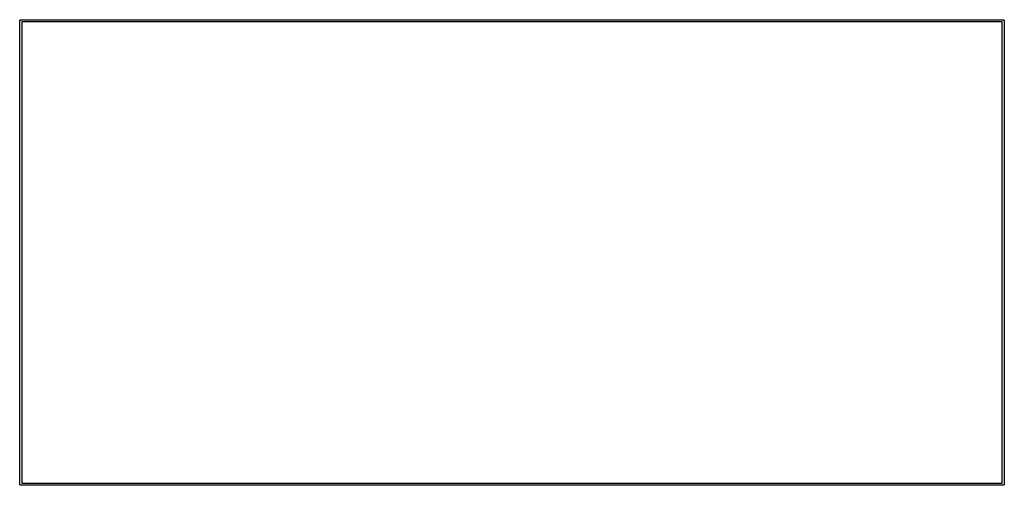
# Model space of a CAD drawing. Extents: x 4.969 to 5.841, y -3.321 to -2.909.
import ezdxf

# ---------------------------------------------------------------- set-up
doc = ezdxf.new("R2010")
doc.units = 0
doc.header["$MEASUREMENT"] = 0
doc.layers.add('BLACK', color=7, linetype='CONTINUOUS')

msp = doc.modelspace()

# ---------------------------------------------------------------- linework, layer by layer
at = {"layer": 'BLACK', "linetype": 'CONTINUOUS'}
for p, q in [((4.96901, -2.91), (4.96903, -2.90981)), ((4.96902, -2.91005), (4.96901, -2.91)), ((4.96902, -3.31995), (4.96902, -2.91005)), ((4.96903, -2.90981), (4.96909, -2.90962)), ((4.96909, -2.90962), (4.96918, -2.90945)), ((4.96918, -2.90945), (4.9693, -2.9093)), ((4.9693, -2.9093), (4.96945, -2.90918)), ((4.96945, -2.90918), (4.96962, -2.90909)), ((4.96962, -2.90909), (4.96981, -2.90903)), ((4.96981, -2.90903), (4.96995, -2.90902)), ((4.96995, -2.90902), (4.97, -2.90901)), ((4.96995, -2.90902), (4.96995, -2.90902)), ((4.97, -2.90901), (4.97005, -2.90902)), ((4.97005, -2.90902), (5.83995, -2.90902)), ((4.97098, -2.91098), (4.97098, -3.31902)), ((5.83902, -2.91098), (4.97098, -2.91098)), ((5.83902, -3.31902), (5.83902, -2.91098)), ((5.83995, -2.90902), (5.84, -2.90901)), ((5.84, -2.90901), (5.84005, -2.90902)), ((5.84005, -2.90902), (5.84005, -2.90902)), ((5.84005, -2.90902), (5.84019, -2.90903)), ((5.84019, -2.90903), (5.84038, -2.90909)), ((5.84038, -2.90909), (5.84055, -2.90918)), ((5.84055, -2.90918), (5.8407, -2.9093)), ((5.8407, -2.9093), (5.84082, -2.90945)), ((5.84082, -2.90945), (5.84091, -2.90962)), ((5.84091, -2.90962), (5.84097, -2.90981)), ((5.84097, -2.90981), (5.84099, -2.91)), ((5.84099, -2.91), (5.84098, -2.91005)), ((5.84098, -2.91005), (5.84098, -3.31995)), ((4.96901, -3.32), (4.96902, -3.31995)), ((4.96903, -3.32019), (4.96901, -3.32)), ((4.96909, -3.32038), (4.96903, -3.32019)), ((4.96918, -3.32055), (4.96909, -3.32038)), ((4.9693, -3.3207), (4.96918, -3.32055)), ((4.96945, -3.32082), (4.9693, -3.3207)), ((4.96962, -3.32091), (4.96945, -3.32082)), ((4.96981, -3.32097), (4.96962, -3.32091)), ((4.97, -3.32099), (4.96981, -3.32097)), ((4.97005, -3.32098), (4.97, -3.32099)), ((5.83995, -3.32098), (4.97005, -3.32098)), ((4.97098, -3.31902), (5.83902, -3.31902)), ((5.84, -3.32099), (5.83995, -3.32098)), ((5.84019, -3.32097), (5.84, -3.32099)), ((5.84038, -3.32091), (5.84019, -3.32097)), ((5.84055, -3.32082), (5.84038, -3.32091)), ((5.8407, -3.3207), (5.84055, -3.32082)), ((5.84082, -3.32055), (5.8407, -3.3207)), ((5.84091, -3.32038), (5.84082, -3.32055)), ((5.84097, -3.32019), (5.84091, -3.32038)), ((5.84098, -3.32005), (5.84097, -3.32019)), ((5.84098, -3.31995), (5.84099, -3.32)), ((5.84099, -3.32), (5.84098, -3.32005)), ((5.84098, -3.32005), (5.84098, -3.32005))]:
    msp.add_line(p, q, dxfattribs=at)

doc.saveas('drawing.dxf')
